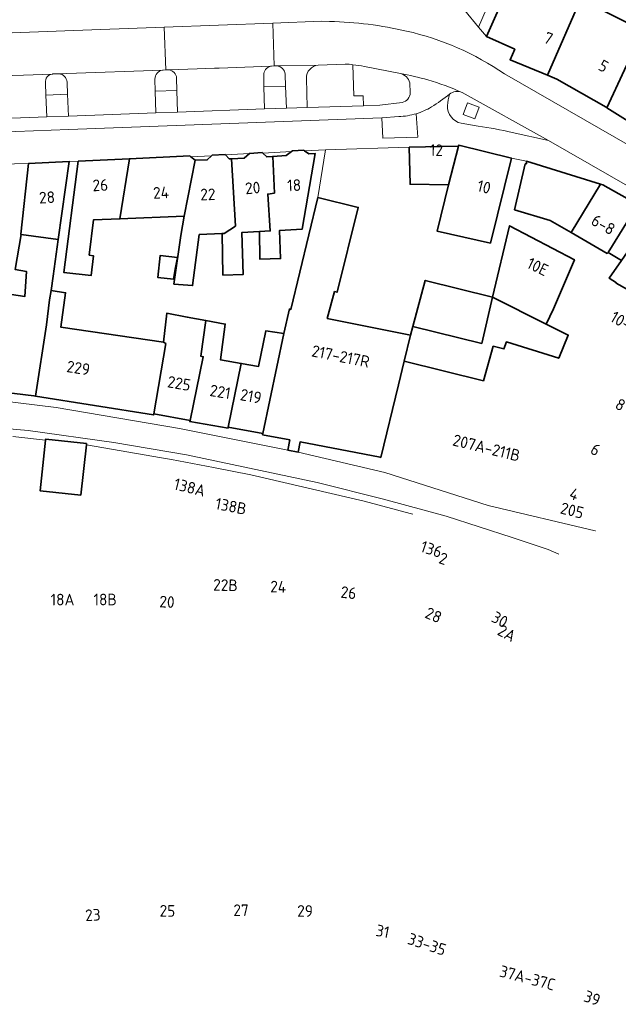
# Model space of a CAD drawing. Extents: x 150256 to 156914, y 461459 to 469481.
# Tile 222 of 256: x 155062 to 155131, y 463240 to 463354. Entities that reach past the tile are written whole.
import ezdxf
from ezdxf.enums import TextEntityAlignment as Align

# ---------------------------------------------------------------- set-up
doc = ezdxf.new("R2010")
doc.units = 0
doc.header["$LTSCALE"] = 0.75
for name, color, linetype, lineweight in [('B-RO-GR-GROENVOORZIENING-GV', 251, 'CONTINUOUS', 18), ('B-RO-IE-TERREINAFSCHEIDING_KUNSTMATIG_MUUR-G', 251, 'IE-TERREINAFSCHEIDING-KUNSTMATIG-DICHT', 18), ('B-RO-OG-BEBOUWING-GV', 6, 'CONTINUOUS', 35), ('B-RO-OG-BEBOUWING-T18', 1, 'CONTINUOUS', 18), ('B-RO-VH-VERHARDING_BETONSTRAATSTEEN-GV', 251, 'CONTINUOUS', 18), ('B-RO-VH-VERHARDING_SIERBESTRATING-GV', 251, 'CONTINUOUS', 18), ('B-RO-VH-VERHARDING_STRAATBAKSTEEN-GV', 251, 'CONTINUOUS', 18)]:
    doc.layers.add(name, color=color, linetype=linetype, lineweight=lineweight)
doc.styles.add('NLCS-ISO-M200-T18', font='NLCS-ISO.ttf', dxfattribs={"height": 360})
doc.linetypes.add('IE-TERREINAFSCHEIDING-KUNSTMATIG-DICHT', pattern='A,8,-1,[82,NLCS.SHX,S=0.75,R=90,X=0,Y=0],-1', length=10)

msp = doc.modelspace()

# ---------------------------------------------------------------- linework, layer by layer
at = {"layer": 'B-RO-GR-GROENVOORZIENING-GV'}
for points in [[(155065.767, 463347.651, 0.412397), (155064.95, 463346.63)], [(155067.457, 463346.715, 0.3624045), (155066.523, 463347.685)], [(155078.525, 463348.095, 0.376633), (155077.66, 463347.067)], [(155080.17, 463347.185, 0.3516725), (155079.26, 463348.129)], [(155091.072, 463348.554, 0.3575432), (155090.269, 463347.511)], [(155092.76, 463347.62, 0.3882197), (155091.768, 463348.589)], [(155107.962, 463343.048, -0.0651617), (155105.936, 463342.712)]]:
    msp.add_lwpolyline(points, format="xyb", dxfattribs=at)
for points in [[(155066.523, 463347.685), (155066.45, 463347.69), (155065.803, 463347.655), (155065.767, 463347.651)], [(155079.26, 463348.129), (155079.226, 463348.134), (155079.09, 463348.13), (155078.929, 463348.121), (155078.62, 463348.105), (155078.525, 463348.095)], [(155090.269, 463347.511), (155090.303, 463346.182), (155092.81, 463346.217), (155092.76, 463347.62)], [(155091.19, 463348.575), (155091.072, 463348.554)], [(155091.768, 463348.589), (155091.705, 463348.59), (155091.506, 463348.584), (155091.19, 463348.575)], [(155064.95, 463346.63), (155065.005, 463345.191), (155067.515, 463345.3), (155067.46, 463346.652), (155067.457, 463346.715)], [(155077.66, 463347.067), (155077.697, 463345.648), (155080.213, 463345.746), (155080.17, 463347.185)], [(155105.936, 463342.712), (155103.991, 463342.557), (155104.098, 463340.196), (155108.137, 463340.313), (155107.962, 463343.048)]]:
    msp.add_lwpolyline(points, dxfattribs=at)
msp.add_lwpolyline([(155113.918, 463344.315), (155113.414, 463342.938), (155114.752, 463342.448), (155115.257, 463343.824)], close=True, dxfattribs=at)
at = {"layer": 'B-RO-IE-TERREINAFSCHEIDING_KUNSTMATIG_MUUR-G'}
msp.add_lwpolyline([(155096.541, 463333.324), (155097.435, 463338.865)], dxfattribs=at)
at = {"layer": 'B-RO-OG-BEBOUWING-GV'}
for points in [[(155119.037, 463358.565), (155116.114, 463351.987), (155119.403, 463350.525), (155118.863, 463349.309), (155123.192, 463347.516), (155127.17, 463356.677), (155123.904, 463358.12), (155123.36, 463356.895), (155119.13, 463358.775)], [(155130.079, 463343.742), (155134.184, 463352.541), (155134.295, 463352.479), (155136.733, 463358.04), (155135.03, 463358.906), (155132.481, 463353.598), (155128.67, 463355.468), (155128.89, 463355.917), (155127.17, 463356.677), (155123.192, 463347.516), (155124.282, 463347.065), (155129.987, 463343.8)], [(155134.295, 463352.479), (155134.184, 463352.541), (155130.079, 463343.742), (155135.444, 463340.354), (155139.714, 463349.588), (155141.277, 463352.858), (155141.095, 463352.946), (155141.77, 463354.93), (155139.438, 463355.816), (155138.013, 463352.008), (155139.281, 463351.474), (155138.624, 463350.06)], [(155091.314, 463338.089), (155090.633, 463338.041), (155090.156, 463338.489), (155090.08, 463338.56), (155088.634, 463338.431), (155088.01, 463337.892), (155086.549, 463337.824), (155087.001, 463330.013), (155085.677, 463329.176), (155085.443, 463329.164), (155085.542, 463324.336), (155087.901, 463324.409), (155087.749, 463329.283), (155089.773, 463329.381), (155091.035, 463329.452), (155090.734, 463333.725), (155091.51, 463333.836)], [(155095.022, 463338.746), (155094.937, 463338.808), (155093.597, 463338.749), (155093.486, 463338.665), (155092.87, 463338.199), (155091.314, 463338.089), (155091.51, 463333.836), (155090.734, 463333.725), (155091.035, 463329.452), (155089.773, 463329.381), (155089.832, 463326.171), (155092.224, 463326.246), (155092.123, 463329.508), (155094.723, 463329.641), (155096.239, 463338.451), (155095.523, 463338.378)], [(155111.726, 463334.798), (155112.876, 463339.3), (155107.151, 463339.158), (155107.262, 463334.869)], [(155112.876, 463339.3), (155111.726, 463334.798), (155110.414, 463329.41), (155116.576, 463328.05), (155119, 463337.909), (155112.895, 463339.392)], [(155067.716, 463337.507), (155062.994, 463337.292), (155062.09, 463329.063), (155062.15, 463329.056), (155066.44, 463328.452)], [(155068.731, 463337.548), (155067.082, 463324.639), (155070.26, 463324.3), (155070.52, 463326.586), (155070.045, 463326.657), (155070.524, 463330.724), (155073.594, 463330.855), (155074.69, 463337.822)], [(155081.042, 463331.172), (155082.319, 463337.663), (155081.823, 463338.048), (155081.696, 463338.146), (155074.69, 463337.822), (155073.594, 463330.855)], [(155082.319, 463337.663), (155081.042, 463331.172), (155080.647, 463328.918), (155079.866, 463323.298), (155082.032, 463323.124), (155082.791, 463329.028), (155085.443, 463329.164), (155085.677, 463329.176), (155087.001, 463330.013), (155086.549, 463337.824), (155086.282, 463337.812), (155085.853, 463338.261), (155085.788, 463338.329), (155084.297, 463338.243), (155084.226, 463338.175), (155083.719, 463337.691)], [(155125.951, 463329.257), (155129.326, 463334.892), (155120.778, 463337.541), (155120.742, 463337.245), (155120.622, 463337.217), (155119.372, 463331.917), (155123.511, 463330.663)], [(155129.326, 463334.892), (155125.951, 463329.257), (155130.123, 463326.852), (155130.227, 463326.941), (155133.676, 463332.507), (155129.595, 463334.809)], [(155092.614, 463317.575), (155090.179, 463305.96), (155090.146, 463305.812), (155093.29, 463305.213), (155093.066, 463304.035), (155094.265, 463303.808), (155094.489, 463304.984), (155103.793, 463303.21), (155103.842, 463303.198), (155105.905, 463311.627), (155106.571, 463314.344), (155107.31, 463317.364), (155097.654, 463319.307), (155098.498, 463322.414), (155098.794, 463322.348), (155101.248, 463332.176), (155096.541, 463333.324), (155093.42, 463320.326), (155093.273, 463320.418)], [(155131.772, 463326.041), (155132.486, 463327.014), (155136.57, 463324.467), (155139.621, 463329.027), (155133.821, 463332.425), (155133.676, 463332.507), (155130.227, 463326.941)], [(155116.821, 463321.764), (155123.041, 463318.648), (155123.905, 463320.413), (155126.326, 463326.104), (155118.794, 463330.055)], [(155051.384, 463320.23), (155051.521, 463320.209), (155050.595, 463311.972), (155057.816, 463311.035), (155063.592, 463310.34), (155063.793, 463310.308), (155065.076, 463318.574), (155065.433, 463321.461), (155065.606, 463322.529), (155065.845, 463324.228), (155066.44, 463328.452), (155062.15, 463329.056), (155061.456, 463324.974), (155062.738, 463324.756), (155062.549, 463321.847), (155059.726, 463322.282), (155059.284, 463319.397), (155057.116, 463319.624), (155057.331, 463321.257), (155051.99, 463322.002), (155051.834, 463320.368), (155051.418, 463320.407)], [(155139.621, 463329.027), (155136.57, 463324.467), (155132.486, 463327.014), (155131.772, 463326.041), (155130.356, 463323.96), (155131.207, 463323.434), (155131.178, 463323.384), (155141.599, 463317.546), (155145.76, 463323.631), (155145.403, 463325.639)], [(155080.047, 463325.228), (155080.26, 463326.361), (155078.26, 463326.591), (155077.994, 463324.037), (155079.79, 463323.856)], [(155107.581, 463318.38), (155115.574, 463316.415), (155116.821, 463321.764), (155109.006, 463323.726)], [(155077.526, 463308.234), (155078.934, 463316.398), (155078.659, 463316.55), (155066.731, 463318.306), (155067.297, 463322.283), (155065.606, 463322.529), (155065.433, 463321.461), (155065.076, 463318.574), (155063.793, 463310.308), (155077.506, 463308.118)], [(155123.041, 463318.648), (155116.821, 463321.764), (155115.574, 463316.415), (155107.581, 463318.38), (155107.31, 463317.364), (155106.571, 463314.344), (155115.77, 463312.083), (155116.901, 463316.076), (155118.145, 463315.78), (155118.431, 463316.577), (155124.491, 463314.685), (155125.593, 463317.369)], [(155081.73, 463307.49), (155083.267, 463314.861), (155082.969, 463314.934), (155083.568, 463319.059), (155081.404, 463319.465), (155079.032, 463319.905), (155078.659, 463316.55), (155078.934, 463316.398), (155077.526, 463308.234)], [(155082.969, 463314.934), (155083.267, 463314.861), (155081.73, 463307.49), (155081.697, 463307.342), (155086.137, 463306.588), (155086.159, 463306.709), (155087.673, 463314.096), (155085.252, 463314.526), (155085.821, 463318.651), (155083.568, 463319.059)], [(155090.179, 463305.96), (155092.614, 463317.575), (155090.537, 463317.89), (155089.67, 463313.742), (155087.673, 463314.096), (155086.159, 463306.709)], [(155064.972, 463305.204), (155064.334, 463299.329), (155069.05, 463298.815), (155069.7, 463304.668), (155069.713, 463304.788), (155064.983, 463305.302)]]:
    msp.add_lwpolyline(points, close=True, dxfattribs=at)
at = {"layer": 'B-RO-VH-VERHARDING_BETONSTRAATSTEEN-GV'}
msp.add_lwpolyline([(155079.26, 463348.129), (155082.568, 463348.239), (155084.568, 463348.319), (155085.119, 463348.319), (155091.072, 463348.554), (155091.19, 463348.575), (155091.506, 463348.584), (155091.319, 463353.559), (155078.742, 463353.087), (155078.929, 463348.121), (155079.09, 463348.13), (155079.226, 463348.134)], close=True, dxfattribs=at)
for points in [[(155097.922, 463353.741), (155096.929, 463353.769), (155091.319, 463353.559), (155091.506, 463348.584), (155091.705, 463348.59), (155091.768, 463348.589), (155096.602, 463348.682), (155099.72, 463348.8)], [(155078.929, 463348.121), (155078.742, 463353.087), (155067.221, 463352.655), (155011.07, 463350.55), (155007.793, 463350.747), (155007.466, 463350.639), (154977.738, 463340.779), (154977.733, 463340.776), (154958.671, 463330.507), (154961.373, 463325.54), (154968.736, 463329.57), (154979.915, 463335.61), (154979.197, 463336.937)], [(155053.435, 463347.195), (155053.946, 463347.215), (155057.417, 463347.328), (155059.67, 463347.448), (155059.919, 463347.43), (155062.421, 463347.51), (155065.767, 463347.651), (155065.803, 463347.655), (155066.45, 463347.69), (155066.523, 463347.685), (155067.417, 463347.724), (155078.525, 463348.095), (155078.62, 463348.105), (155078.929, 463348.121)], [(155101.967, 463348.527), (155106.124, 463347.696)], [(155146.013, 463331.7), (155118.212, 463347.663)], [(155107.209, 463346.629), (155107.261, 463345.484)], [(155113.294, 463345.509), (155123.305, 463339.932), (155144.814, 463327.612)], [(155106.341, 463344.363), (155103.734, 463344.045), (155101.835, 463343.98), (155095.332, 463343.756), (155092.9, 463343.7), (155090.37, 463343.62), (155080.286, 463343.24), (155077.76, 463343.146), (155067.617, 463342.78), (155065.102, 463342.676), (155054.911, 463342.298)], [(154997.723, 463338.591), (155000, 463338.684), (155067.679, 463341.204), (155103.991, 463342.557), (155105.936, 463342.712)]]:
    msp.add_lwpolyline(points, dxfattribs=at)
for points in [[(155106.838, 463352.627, 0.0529251), (155097.922, 463353.741)], [(155118.212, 463347.663, 0.0956941), (155106.838, 463352.627)], [(155099.72, 463348.8, -0.0175505), (155100.631, 463348.734)], [(155100.631, 463348.734, -0.0248011), (155101.967, 463348.527)], [(155106.124, 463347.696, -0.0310425), (155109.315, 463346.963)], [(155109.315, 463346.963, 0.0310425), (155106.124, 463347.696)], [(155106.124, 463347.696, -0.3048347), (155107.209, 463346.629)], [(155109.315, 463346.963, -0.0330741), (155113.294, 463345.509)], [(155113.294, 463345.509, 0.0330741), (155109.315, 463346.963)], [(155107.261, 463345.484, -0.3767412), (155106.341, 463344.363)], [(155111.833, 463345.307, -0.282002), (155113.294, 463345.509)], [(155109.725, 463343.828, 0.0281235), (155111.833, 463345.307)], [(155105.936, 463342.712, 0.0651617), (155107.962, 463343.048)], [(155107.962, 463343.048, 0.0610951), (155109.725, 463343.828)]]:
    msp.add_lwpolyline(points, format="xyb", dxfattribs=at)
at = {"layer": 'B-RO-VH-VERHARDING_SIERBESTRATING-GV'}
for points in [[(155101.967, 463348.527, 0.0248011), (155100.631, 463348.734)], [(155107.209, 463346.629, 0.3048347), (155106.124, 463347.696)], [(155106.341, 463344.363, 0.3767412), (155107.261, 463345.484)], [(155113.294, 463345.509, 0.282002), (155111.833, 463345.307)], [(155111.833, 463345.307, 0.0428166), (155111.593, 463343.996)], [(155111.593, 463343.996, 0.3606572), (155113.165, 463341.933)], [(155115.17, 463341.601, -0.023451), (155119.091, 463340.865)]]:
    msp.add_lwpolyline(points, format="xyb", dxfattribs=at)
for points in [[(155100.631, 463348.734), (155100.719, 463345.116), (155101.825, 463345.135), (155101.835, 463343.98), (155103.734, 463344.045), (155106.341, 463344.363)], [(155106.124, 463347.696), (155101.967, 463348.527)], [(155107.261, 463345.484), (155107.209, 463346.629)], [(155123.305, 463339.932), (155113.294, 463345.509)], [(155113.165, 463341.933), (155115.17, 463341.601)], [(155119.091, 463340.865), (155123.305, 463339.932)]]:
    msp.add_lwpolyline(points, dxfattribs=at)
for points in [[(155077.76, 463343.146), (155080.286, 463343.24), (155080.213, 463345.746), (155077.697, 463345.648)], [(155090.37, 463343.62), (155092.9, 463343.7), (155092.81, 463346.217), (155090.303, 463346.182)], [(155067.617, 463342.78), (155067.515, 463345.3), (155065.005, 463345.191), (155065.102, 463342.676)], [(155113.918, 463344.315), (155115.257, 463343.824), (155114.752, 463342.448), (155113.414, 463342.938)]]:
    msp.add_lwpolyline(points, close=True, dxfattribs=at)
at = {"layer": 'B-RO-VH-VERHARDING_STRAATBAKSTEEN-GV'}
for points in [[(155111.807, 463355.106), (155113.621, 463355.004), (155115.19, 463353.102), (155130.079, 463387.457), (155123.828, 463388.702)], [(155116.114, 463351.987), (155119.037, 463358.565), (155118.872, 463358.644), (155123.229, 463368.464), (155123.39, 463368.405), (155124.688, 463371.116), (155125.17, 463372.236), (155126.279, 463374.81), (155126.083, 463374.906), (155128.253, 463379.698), (155128.967, 463381.295), (155128.758, 463381.809), (155131.227, 463387.322), (155130.079, 463387.457), (155115.19, 463353.102)]]:
    msp.add_lwpolyline(points, close=True, dxfattribs=at)
for points in [[(155135.444, 463340.354), (155130.079, 463343.742), (155129.987, 463343.8), (155124.282, 463347.065), (155123.192, 463347.516), (155118.863, 463349.309), (155119.403, 463350.525), (155116.114, 463351.987), (155115.19, 463353.102), (155113.621, 463355.004)], [(155003.116, 463351.029), (155007.715, 463350.752), (155007.793, 463350.747), (155011.07, 463350.55), (155067.221, 463352.655), (155078.742, 463353.087), (155091.319, 463353.559), (155096.929, 463353.769), (155097.922, 463353.741)], [(155099.72, 463348.8), (155096.602, 463348.682)], [(155065.767, 463347.651), (155062.421, 463347.51), (155059.919, 463347.43), (155059.67, 463347.448), (155057.417, 463347.328), (155053.946, 463347.215)], [(155078.525, 463348.095), (155067.417, 463347.724), (155066.523, 463347.685)], [(155091.072, 463348.554), (155085.119, 463348.319), (155084.568, 463348.319), (155082.568, 463348.239), (155079.26, 463348.129)], [(155096.602, 463348.682), (155091.768, 463348.589)], [(155092.76, 463347.62), (155092.81, 463346.217), (155092.9, 463343.7), (155095.332, 463343.756), (155095.226, 463347.157)], [(155095.226, 463347.157), (155095.332, 463343.756), (155101.835, 463343.98), (155101.825, 463345.135), (155100.719, 463345.116), (155100.631, 463348.734)], [(155118.212, 463347.663), (155146.013, 463331.7)], [(155065.005, 463345.191), (155064.95, 463346.63)], [(155067.457, 463346.715), (155067.46, 463346.652), (155067.515, 463345.3), (155067.617, 463342.78), (155077.76, 463343.146), (155077.697, 463345.648)], [(155077.697, 463345.648), (155077.66, 463347.067)], [(155080.17, 463347.185), (155080.213, 463345.746), (155080.286, 463343.24), (155090.37, 463343.62), (155090.303, 463346.182), (155090.269, 463347.511)], [(155054.98, 463346.225), (155054.955, 463344.818), (155054.911, 463342.298), (155065.102, 463342.676), (155065.005, 463345.191)], [(155107.962, 463343.048), (155108.137, 463340.313), (155104.098, 463340.196), (155103.991, 463342.557), (155067.679, 463341.204), (155000, 463338.684), (154997.723, 463338.591)], [(155115.17, 463341.601), (155113.165, 463341.933)], [(155144.814, 463327.612), (155123.305, 463339.932), (155119.091, 463340.865)], [(155051.684, 463337.022), (155062.994, 463337.292), (155067.716, 463337.507), (155068.731, 463337.548), (155074.69, 463337.822), (155081.696, 463338.146), (155081.823, 463338.048), (155084.226, 463338.175), (155084.297, 463338.243), (155085.788, 463338.329), (155085.853, 463338.261), (155088.634, 463338.431), (155090.08, 463338.56), (155090.156, 463338.489), (155093.486, 463338.665), (155093.597, 463338.749), (155094.937, 463338.808), (155095.022, 463338.746), (155097.435, 463338.865)], [(155097.435, 463338.865), (155107.151, 463339.158), (155112.876, 463339.3), (155112.895, 463339.392), (155119, 463337.909), (155120.778, 463337.541), (155129.326, 463334.892), (155129.595, 463334.809), (155133.676, 463332.507), (155133.821, 463332.425), (155139.621, 463329.027), (155145.403, 463325.639), (155145.76, 463323.631), (155146.656, 463324.936)], [(155090.179, 463305.96), (155086.159, 463306.709), (155086.137, 463306.588), (155081.697, 463307.342), (155081.73, 463307.49), (155077.526, 463308.234), (155077.506, 463308.118), (155063.793, 463310.308), (155063.592, 463310.34), (155057.816, 463311.035), (155050.595, 463311.972), (155037.04, 463313.825), (155036.821, 463312.043), (155035.188, 463312.229), (155032.247, 463312.474), (155014.534, 463312.485), (155014.498, 463310.849), (155005.224, 463306.205), (155003.513, 463305.348), (154999.573, 463303.611), (154999.047, 463303.417)], [(154998.128, 463303.361), (154999.083, 463302.484), (155007.492, 463306.319), (155014.097, 463309.195), (155020.07, 463310.799), (155028.661, 463311.355), (155039.301, 463310.91), (155053.239, 463310.573), (155066.181, 463308.968), (155080.488, 463306.542), (155093.066, 463304.035), (155093.29, 463305.213), (155090.146, 463305.812), (155090.179, 463305.96)], [(155128.76, 463294.668), (155128.719, 463294.68), (155116.328, 463297.622), (155104.328, 463301.43), (155094.265, 463303.808), (155093.066, 463304.035), (155080.488, 463306.542), (155066.181, 463308.968), (155053.239, 463310.573)], [(155051.141, 463307.364), (155062.932, 463306.319), (155072.888, 463304.937), (155081.323, 463303.484), (155096.47, 463300.27), (155104.172, 463298.333), (155111.457, 463296.39), (155119.096, 463293.887), (155119.098, 463293.893), (155123.255, 463292.523), (155124.525, 463291.986)], [(155124.525, 463291.986), (155123.255, 463292.523), (155119.098, 463293.893), (155119.096, 463293.887), (155111.457, 463296.39), (155104.172, 463298.333), (155096.47, 463300.27), (155081.323, 463303.484), (155072.888, 463304.937), (155062.932, 463306.319), (155051.141, 463307.364)], [(155061.157, 463305.619), (155064.972, 463305.204), (155064.983, 463305.302), (155069.713, 463304.788), (155069.7, 463304.668), (155078.426, 463303.154), (155079.558, 463302.958), (155084.445, 463302.005), (155088.763, 463301.163), (155088.762, 463301.157), (155101.941, 463298.134), (155107.247, 463296.702), (155107.586, 463296.61)]]:
    msp.add_lwpolyline(points, dxfattribs=at)
for points in [[(155097.922, 463353.741, -0.0529251), (155106.838, 463352.627)], [(155106.838, 463352.627, -0.0956941), (155118.212, 463347.663)], [(155100.631, 463348.734, 0.0175505), (155099.72, 463348.8)], [(155064.95, 463346.63, -0.412397), (155065.767, 463347.651)], [(155066.523, 463347.685, -0.3624045), (155067.457, 463346.715)], [(155077.66, 463347.067, -0.376633), (155078.525, 463348.095)], [(155079.26, 463348.129, -0.3516725), (155080.17, 463347.185)], [(155090.269, 463347.511, -0.3575432), (155091.072, 463348.554)], [(155091.768, 463348.589, -0.3882197), (155092.76, 463347.62)], [(155096.602, 463348.682, 0.3939721), (155095.226, 463347.157)], [(155095.226, 463347.157, -0.3939721), (155096.602, 463348.682)], [(155111.833, 463345.307, -0.0281235), (155109.725, 463343.828)], [(155111.593, 463343.996, -0.0428166), (155111.833, 463345.307)], [(155109.725, 463343.828, -0.0610951), (155107.962, 463343.048)], [(155113.165, 463341.933, -0.3606572), (155111.593, 463343.996)], [(155119.091, 463340.865, 0.023451), (155115.17, 463341.601)]]:
    msp.add_lwpolyline(points, format="xyb", dxfattribs=at)

# ---------------------------------------------------------------- texts
at = {"layer": 'B-RO-OG-BEBOUWING-T18', "style": 'NLCS-ISO-M200-T18'}
for s, rotation, p in [('7', 337.5, (155123.3, 463351.801)), ('5', 330.2, (155129.699, 463348.574)), ('12', 359.1, (155110.31, 463338.821)), ('26', 2.5, (155071.319, 463334.762)), ('20', 5.1, (155088.998, 463334.448)), ('18', 2.5, (155093.804, 463334.754)), ('10', 346.4, (155115.837, 463334.561)), ('28', 2.8, (155065.136, 463333.346)), ('24', 2.5, (155078.364, 463333.897)), ('22', 1.1, (155083.793, 463333.692)), ('6-8', 330.6, (155129.665, 463330.177)), ('10E', 334.2, (155122.06, 463325.31)), ('10-10A', 329.6, (155132.874, 463318.367)), ('217-217R', 348.6, (155099.205, 463314.915)), ('229', 350.9, (155068.773, 463313.563)), ('225', 350, (155080.464, 463311.776)), ('221', 350.4, (155085.231, 463310.799)), ('219', 349.5, (155088.792, 463310.287)), ('8', 331, (155131.656, 463309.308)), ('207A-211B', 346.2, (155116.122, 463304.303)), ('6', 331, (155128.77, 463304.101)), ('138A', 345.9, (155081.69, 463299.723)), ('4', 336.9, (155126.299, 463298.935)), ('138B', 349, (155086.481, 463297.533)), ('205', 346, (155126.054, 463297.041)), ('136', 342, (155109.727, 463292.546)), ('2', 341.9, (155111.101, 463291.459)), ('22B', 358.3, (155085.842, 463288.385)), ('24', 358.2, (155091.958, 463288.199)), ('26', 353.5, (155100.122, 463287.504)), ('18A', 0.1, (155066.934, 463286.706)), ('18B', 0.1, (155071.88, 463286.718)), ('20', 357, (155079.055, 463286.444)), ('28', 336.3, (155109.976, 463284.908)), ('30', 331.6, (155117.662, 463284.403)), ('2A', 331.6, (155118.474, 463282.804)), ('23', 3.1, (155070.454, 463250.134)), ('25', 359, (155079.108, 463250.613)), ('27', 359.8, (155087.643, 463250.688)), ('29', 359.8, (155095.072, 463250.6)), ('31', 348.7, (155104.075, 463248.239)), ('33-35', 341.6, (155109.215, 463246.743)), ('37A-37C', 345.3, (155120.872, 463242.836)), ('39', 340.8, (155128.384, 463240.495))]:
    msp.add_text(s, height=1.35, rotation=rotation, dxfattribs=at).set_placement(p, align=Align.MIDDLE)

doc.saveas('drawing.dxf')
